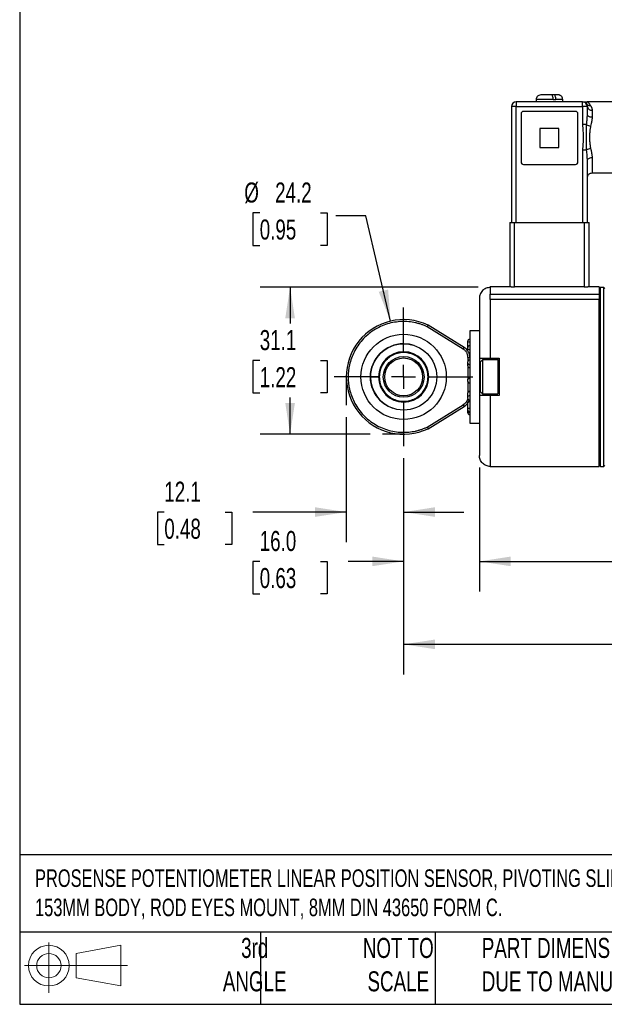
# Model space of a CAD drawing. Header units: millimetres. Extents: x 13 to 546, y 13 to 419.
# Tile 1 of 7: x 13 to 136, y 13 to 221. Entities that reach past the tile are written whole.
import ezdxf

# ---------------------------------------------------------------- set-up
doc = ezdxf.new("R2010")
doc.units = ezdxf.units.MM
doc.header["$LTSCALE"] = 2
doc.linetypes.add('CENTERX2', pattern=[20.32, 12.7, -2.54, 2.54, -2.54])
doc.layers.add('CENTER', color=40, linetype='CENTERX2')
doc.layers.add('DIMENSIONS', color=140, linetype='Continuous', lineweight=25)
doc.layers.add('TEXT', color=140, linetype='Continuous', lineweight=25)
doc.styles.add('SLDTEXTSTYLE0', font='TXT', dxfattribs={"width": 0.7})
doc.dimstyles.new('SLDDIMSTYLE0', dxfattribs={"dimtxt": 4.316016, "dimasz": 6.604, "dimexe": 0, "dimexo": 0.0625, "dimgap": 1.079004, "dimtad": 0, "dimtih": 1, "dimtoh": 1, "dimrnd": 1e-09, "dimzin": 4, "dimdsep": 46, "dimtxsty": 'SLDTEXTSTYLE0', "dimsah": 1, "dimcen": 0.09, "dimadec": 0, "dimazin": 1, "dimtfac": 1, "dimtmove": 0, "dimatfit": 0, "dimfxl": 0, "dimfrac": 2, "dimtolj": 1, "dimtzin": 12, "dimarcsym": 0})
doc.dimstyles.new('SLDDIMSTYLE1', dxfattribs={"dimtxt": 4.316016, "dimasz": 6.604, "dimexe": 0, "dimexo": 0.0625, "dimgap": 1.079004, "dimtad": 0, "dimtih": 1, "dimtoh": 1, "dimrnd": 1e-09, "dimzin": 12, "dimdsep": 46, "dimtxsty": 'SLDTEXTSTYLE0', "dimsah": 1, "dimcen": 0.09, "dimadec": 0, "dimazin": 3, "dimtfac": 1, "dimtmove": 0, "dimatfit": 0, "dimfxl": 0, "dimfrac": 2, "dimtolj": 1, "dimtzin": 12, "dimarcsym": 0})
doc.dimstyles.new('SLDDIMSTYLE2', dxfattribs={"dimtxt": 4.316016, "dimasz": 6.604, "dimexe": 0, "dimexo": 0.0625, "dimgap": 1.079004, "dimtad": 0, "dimtih": 1, "dimtoh": 1, "dimrnd": 1e-09, "dimzin": 12, "dimdsep": 46, "dimtxsty": 'SLDTEXTSTYLE0', "dimsah": 1, "dimcen": 0.09, "dimadec": 0, "dimazin": 3, "dimtfac": 1, "dimtofl": 0, "dimtmove": 0, "dimatfit": 3, "dimfxl": 0, "dimfrac": 2, "dimtolj": 1, "dimtzin": 12, "dimarcsym": 0})
doc.dimstyles.new('SLDDIMSTYLE4', dxfattribs={"dimtxt": 4.316016, "dimasz": 6.604, "dimexe": 0, "dimexo": 0.0625, "dimgap": 1.079004, "dimtad": 0, "dimtih": 1, "dimtoh": 1, "dimrnd": 1e-09, "dimzin": 12, "dimdsep": 46, "dimtxsty": 'SLDTEXTSTYLE0', "dimsah": 1, "dimcen": 0, "dimadec": 0, "dimazin": 3, "dimtfac": 1, "dimtofl": 0, "dimtmove": 0, "dimatfit": 3, "dimfxl": 0, "dimfrac": 2, "dimtolj": 1, "dimtzin": 12, "dimarcsym": 0})
doc.dimstyles.new('SLDDIMSTYLE5', dxfattribs={"dimtxt": 4.316016, "dimasz": 6.604, "dimexe": 0, "dimexo": 0.0625, "dimgap": 1.079004, "dimtad": 0, "dimtih": 1, "dimtoh": 1, "dimrnd": 1e-09, "dimzin": 4, "dimdsep": 46, "dimtxsty": 'SLDTEXTSTYLE0', "dimsah": 1, "dimcen": 0.09, "dimadec": 0, "dimazin": 1, "dimtfac": 1, "dimtofl": 0, "dimtmove": 0, "dimatfit": 3, "dimfxl": 0, "dimfrac": 2, "dimtolj": 1, "dimtzin": 12, "dimarcsym": 0})

# ---------------------------------------------------------------- blocks, each defined once
blk = doc.blocks.new('Block11')
at = {"color": 7, "linetype": 'Continuous', "lineweight": 18}
for p, q in [((5.18, 10.62), (5.18, 0)), ((10.96, 8.33), (20.35, 10.06)), ((10.96, 3.19), (10.96, 8.33)), ((20.35, 10.06), (20.35, 1.46)), ((0, 5.76), (21.75, 5.76)), ((10.96, 3.19), (20.35, 1.46))]:
    blk.add_line(p, q, dxfattribs=at)
for radius in [4.3, 2.57]:
    blk.add_circle((5.18, 5.76), radius, dxfattribs=at)
blk = doc.blocks.new('Block12')
at = {"color": 7, "linetype": 'Continuous'}
blk.add_blockref('Block11', (0, 0), dxfattribs=at)
blk = doc.blocks.new('_D_1')
at = {"layer": 'DIMENSIONS'}
for p, q in [((81.64, 136.77), (81.64, 110.34)), ((93.74, 128.07), (93.74, 110.34)), ((43.22, 116.69), (41.77, 116.69)), ((41.77, 116.69), (41.77, 109.83)), ((56.05, 116.69), (57.5, 116.69)), ((57.5, 116.69), (57.5, 109.83)), ((81.64, 116.69), (61.9, 116.69)), ((93.74, 116.69), (106.44, 116.69)), ((41.77, 109.83), (43.22, 109.83)), ((57.5, 109.83), (56.05, 109.83))]:
    blk.add_line(p, q, dxfattribs=at)
for points in [[(81.64, 116.69), (75.03, 117.71), (75.03, 115.68)], [(93.74, 116.69), (100.34, 115.68), (100.34, 117.71)]]:
    blk.add_solid(points, dxfattribs=at)
at = {"layer": 'DIMENSIONS', "char_height": 4.233, "attachment_point": 1, "style": 'SLDTEXTSTYLE0'}
for s, insert in [('12.1', (43.22, 123.12)), ('0.48', (43.22, 115.29))]:
    blk.add_mtext(s, dxfattribs=dict(at, insert=insert))
blk = doc.blocks.new('_D_2')
at = {"layer": 'DIMENSIONS'}
for p, q in [((109.48, 164.24), (63.42, 164.24)), ((69.77, 164.24), (69.77, 156.54)), ((63.36, 148.71), (61.91, 148.71)), ((61.91, 148.71), (61.91, 141.85)), ((76.18, 148.71), (77.63, 148.71)), ((77.63, 148.71), (77.63, 141.85)), ((61.91, 141.85), (63.36, 141.85)), ((77.63, 141.85), (76.18, 141.85)), ((69.77, 133.15), (69.77, 140.89)), ((86.7, 133.15), (63.42, 133.15))]:
    blk.add_line(p, q, dxfattribs=at)
for points in [[(69.77, 164.24), (68.75, 157.64), (70.79, 157.64)], [(69.77, 133.15), (70.79, 139.75), (68.75, 139.75)]]:
    blk.add_solid(points, dxfattribs=at)
at = {"layer": 'DIMENSIONS', "char_height": 4.233, "attachment_point": 1, "style": 'SLDTEXTSTYLE0'}
for s, insert in [('31.1', (63.36, 155.14)), ('1.22', (63.36, 147.31))]:
    blk.add_mtext(s, dxfattribs=dict(at, insert=insert))
blk = doc.blocks.new('_D_7')
at = {"layer": 'DIMENSIONS'}
for p, q in [((109.72, 126.1), (109.72, 99.92)), ((262.72, 126.1), (262.72, 99.92)), ((109.72, 106.27), (171.84, 106.27)), ((177.69, 106.27), (176.24, 106.27)), ((176.24, 106.27), (176.24, 99.41)), ((190.52, 106.27), (191.97, 106.27)), ((191.97, 106.27), (191.97, 99.41)), ((262.72, 106.27), (196.37, 106.27)), ((176.24, 99.41), (177.69, 99.41)), ((191.97, 99.41), (190.52, 99.41))]:
    blk.add_line(p, q, dxfattribs=at)
for points in [[(109.72, 106.27), (116.32, 105.26), (116.32, 107.29)], [(262.72, 106.27), (256.11, 107.29), (256.11, 105.26)]]:
    blk.add_solid(points, dxfattribs=at)
at = {"layer": 'DIMENSIONS', "char_height": 4.233, "attachment_point": 1, "style": 'SLDTEXTSTYLE0'}
for s, insert in [('153.0', (175.9, 112.7)), ('6.02', (177.69, 104.87))]:
    blk.add_mtext(s, dxfattribs=dict(at, insert=insert))
blk = doc.blocks.new('_D_8')
at = {"layer": 'DIMENSIONS'}
for p, q in [((93.74, 128.07), (93.74, 99.92)), ((109.72, 126.1), (109.72, 99.92)), ((63.36, 106.27), (61.91, 106.27)), ((61.91, 106.27), (61.91, 99.41)), ((76.18, 106.27), (77.63, 106.27)), ((77.63, 106.27), (77.63, 99.41)), ((93.74, 106.27), (82.03, 106.27)), ((109.72, 106.27), (122.42, 106.27)), ((61.91, 99.41), (63.36, 99.41)), ((77.63, 99.41), (76.18, 99.41))]:
    blk.add_line(p, q, dxfattribs=at)
for points in [[(93.74, 106.27), (87.13, 107.29), (87.13, 105.26)], [(109.72, 106.27), (116.32, 105.26), (116.32, 107.29)]]:
    blk.add_solid(points, dxfattribs=at)
at = {"layer": 'DIMENSIONS', "char_height": 4.233, "attachment_point": 1, "style": 'SLDTEXTSTYLE0'}
for s, insert in [('16.0', (63.36, 112.7)), ('0.63', (63.36, 104.87))]:
    blk.add_mtext(s, dxfattribs=dict(at, insert=insert))
blk = doc.blocks.new('_D_9')
at = {"layer": 'DIMENSIONS'}
for p, q in [((63.36, 179.9), (61.91, 179.9)), ((61.91, 179.9), (61.91, 173.04)), ((76.18, 179.9), (77.63, 179.9)), ((77.63, 179.9), (77.63, 173.04)), ((85.76, 179.29), (79.44, 179.29)), ((90.98, 157.03), (85.76, 179.29)), ((61.91, 173.04), (63.36, 173.04)), ((77.63, 173.04), (76.18, 173.04))]:
    blk.add_line(p, q, dxfattribs=at)
blk.add_solid([(90.98, 157.03), (90.46, 163.69), (88.48, 163.23)], dxfattribs=at)
at = {"layer": 'DIMENSIONS', "char_height": 4.233, "attachment_point": 1, "style": 'SLDTEXTSTYLE0'}
for s, insert in [('%%c', (60.1, 186.32)), ('24.2', (66.61, 186.32)), ('0.95', (63.36, 178.5))]:
    blk.add_mtext(s, dxfattribs=dict(at, insert=insert))
blk = doc.blocks.new('_D_10')
at = {"layer": 'DIMENSIONS'}
for p, q in [((93.74, 128.07), (93.74, 82.4)), ((313.74, 128.21), (313.74, 82.4)), ((93.74, 88.75), (171.84, 88.75)), ((177.69, 88.75), (176.24, 88.75)), ((176.24, 88.75), (176.24, 81.89)), ((190.52, 88.75), (191.97, 88.75)), ((191.97, 88.75), (191.97, 81.89)), ((313.74, 88.75), (196.37, 88.75)), ((176.24, 81.89), (177.69, 81.89)), ((191.97, 81.89), (190.52, 81.89))]:
    blk.add_line(p, q, dxfattribs=at)
for points in [[(93.74, 88.75), (100.34, 87.73), (100.34, 89.76)], [(313.74, 88.75), (307.13, 89.76), (307.13, 87.73)]]:
    blk.add_solid(points, dxfattribs=at)
at = {"layer": 'DIMENSIONS', "char_height": 4.233, "attachment_point": 1, "style": 'SLDTEXTSTYLE0'}
for s, insert in [('220.0', (175.9, 95.17)), ('8.66', (177.69, 87.34))]:
    blk.add_mtext(s, dxfattribs=dict(at, insert=insert))
blk = doc.blocks.new('SW_CENTERMARKSYMBOL_0')
at = {"layer": 'CENTER', "color": 0}
for p, q in [((0, 5.08), (0, 14.64)), ((0, 0), (0, 2.54)), ((-5.08, 0), (-14.64, 0)), ((0, 0), (-2.54, 0)), ((0, 0), (0, -2.54)), ((0, 0), (2.54, 0)), ((5.08, 0), (14.64, 0)), ((0, -5.08), (0, -14.64))]:
    blk.add_line(p, q, dxfattribs=at)

msp = doc.modelspace()

# ---------------------------------------------------------------- linework, layer by layer
for p, q in [((124.908, 204.844), (124.678, 204.844)), ((125.473, 204.844), (124.908, 204.844)), ((117.516, 202.344), (116.516, 202.344)), ((116.516, 202.344), (116.516, 177.844)), ((117.516, 203.344), (117.516, 202.344)), ((131.516, 203.344), (117.516, 203.344)), ((117.516, 177.844), (117.516, 202.344)), ((117.516, 202.344), (131.516, 202.344)), ((121.716, 203.844), (121.716, 203.344)), ((125.305, 203.844), (121.716, 203.844)), ((125.305, 203.844), (125.859, 203.844)), ((127.316, 203.844), (125.859, 203.844)), ((127.316, 203.344), (127.316, 203.844)), ((131.516, 202.344), (131.516, 203.344)), ((131.516, 202.344), (131.516, 198.537)), ((132.516, 202.344), (131.516, 202.344)), ((144.816, 203.344), (132.509, 203.344)), ((132.516, 200.666), (132.516, 202.344)), ((118.516, 200.844), (118.516, 190.644)), ((130.016, 201.344), (119.016, 201.344)), ((130.516, 190.644), (130.516, 200.844)), ((133.516, 201.579), (133.516, 200.099)), ((122.516, 197.744), (122.516, 193.744)), ((126.516, 197.744), (122.516, 197.744)), ((126.516, 193.744), (126.516, 197.744)), ((132.363, 198.537), (131.516, 198.537)), ((122.516, 193.744), (126.516, 193.744)), ((131.516, 193.152), (131.516, 177.844)), ((132.363, 193.152), (131.516, 193.152)), ((133.516, 191.59), (133.516, 188.344)), ((119.016, 190.144), (130.016, 190.144)), ((132.516, 177.844), (132.516, 191.022)), ((133.516, 188.344), (144.816, 188.344)), ((116.166, 177.844), (116.166, 164.244)), ((116.166, 177.844), (117.166, 177.844)), ((117.166, 164.244), (117.166, 177.844)), ((117.166, 177.844), (131.866, 177.844)), ((131.866, 177.844), (131.866, 164.244)), ((131.866, 177.844), (132.866, 177.844)), ((132.866, 164.244), (132.866, 177.844)), ((112.016, 164.244), (112.016, 162.744)), ((116.406, 164.244), (112.016, 164.244)), ((112.016, 162.744), (135.016, 162.744)), ((112.016, 161.583), (112.016, 162.744)), ((116.406, 164.244), (117.166, 164.244)), ((131.866, 164.244), (117.166, 164.244)), ((131.866, 164.244), (132.626, 164.244)), ((135.016, 164.244), (132.626, 164.244)), ((135.016, 164.244), (135.016, 162.744)), ((135.27, 164.144), (135.016, 163.89)), ((135.016, 162.744), (135.016, 161.583)), ((135.962, 164.144), (135.27, 164.144)), ((135.27, 126.344), (135.27, 164.144)), ((136.216, 163.89), (135.962, 164.144)), ((135.962, 126.344), (135.962, 164.144)), ((112.016, 161.583), (112.016, 149.194)), ((135.016, 161.583), (112.016, 161.583)), ((135.016, 126.344), (135.016, 161.583)), ((106.529, 151.478), (98.902, 156.187)), ((106.319, 151.138), (98.711, 155.835)), ((109.716, 154.994), (107.716, 154.994)), ((107.716, 154.994), (107.716, 135.494)), ((107.216, 152.705), (107.216, 151.322)), ((106.319, 151.138), (106.529, 151.478)), ((107.216, 151.322), (107.216, 150.845)), ((107.216, 148.311), (107.216, 147.697)), ((107.316, 149.351), (107.716, 149.351)), ((107.316, 149.351), (107.316, 148.611)), ((109.716, 149.194), (109.716, 141.294)), ((110.416, 148.844), (109.916, 148.344)), ((109.916, 148.344), (109.916, 142.144)), ((113.616, 148.844), (110.416, 148.844)), ((110.416, 148.844), (110.416, 141.644)), ((112.016, 149.194), (113.916, 149.194)), ((113.616, 148.844), (113.616, 148.471)), ((113.616, 148.471), (113.616, 141.644)), ((113.916, 149.194), (113.916, 141.294)), ((107.316, 147.397), (107.316, 144.931)), ((107.216, 144.631), (107.216, 144.478)), ((107.316, 144.179), (107.316, 142.029)), ((107.216, 141.729), (107.216, 140.85)), ((109.916, 142.144), (110.416, 141.644)), ((110.416, 141.644), (113.616, 141.644)), ((113.616, 141.644), (113.646, 141.669)), ((107.216, 139.64), (107.216, 138.4)), ((112.016, 141.294), (112.016, 126.344)), ((113.916, 141.294), (112.016, 141.294)), ((98.711, 134.657), (106.319, 139.353)), ((98.902, 134.304), (106.529, 139.013)), ((106.319, 139.353), (106.529, 139.013)), ((107.216, 138.4), (107.216, 137.783)), ((107.716, 135.494), (109.716, 135.494)), ((112.016, 126.344), (135.016, 126.344)), ((135.016, 126.598), (135.27, 126.344)), ((135.27, 126.344), (135.962, 126.344)), ((135.962, 126.344), (136.216, 126.598))]:
    msp.add_line(p, q)
at = {"flags": 128}
for points in [[(133.516, 200.099), (133.321, 200.11), (133.133, 200.142), (132.96, 200.194), (132.809, 200.265), (132.684, 200.351), (132.592, 200.449), (132.535, 200.555), (132.516, 200.666)], [(132.516, 191.022), (132.535, 191.133), (132.592, 191.239), (132.684, 191.337), (132.809, 191.423), (132.96, 191.494), (133.133, 191.546), (133.321, 191.579), (133.516, 191.59)], [(95.979, 151.876), (94.955, 152.138), (93.739, 152.244)], [(107.216, 151.322), (107.254, 151.21), (107.362, 151.115), (107.524, 151.051), (107.716, 151.029)], [(107.716, 138.604), (107.524, 138.589), (107.362, 138.544), (107.254, 138.478), (107.216, 138.4)]]:
    msp.add_lwpolyline(points, dxfattribs=at)
for centre, radius in [((93.735, 145.246), 9), ((93.735, 145.246), 7), ((93.739, 145.244), 4.3), ((93.739, 145.244), 4)]:
    msp.add_circle(centre, radius)
for centre, radius, start, end in [((117.516, 202.344), 1, 90, 180), ((131.516, 202.344), 1, 0, 90), ((133.021, 203.412), 0.846, 216.37492, 279.77336), ((133.412, 202.48), 0.906, 188.61313, 276.57616), ((119.016, 200.844), 0.5, 90, 180), ((130.016, 200.844), 0.5, 0, 90), ((133.549, 200.419), 2.225, 237.77124, 261.23051), ((133.549, 191.27), 2.225, 98.76949, 122.22876), ((119.016, 190.644), 0.5, 180, 270), ((130.016, 190.644), 0.5, 270, 0), ((93.735, 145.246), 12.1, 64.72146, 295.27854), ((93.739, 145.244), 7, 90, 179.94537), ((107.716, 152.705), 0.5, 90, 180), ((107.592, 153.915), 1.267, 252.72801, 275.60074), ((93.739, 145.244), 5.309, 0, 180), ((105.216, 149.351), 2.5, 36.81245, 58.30962), ((107.716, 151.322), 0.5, 90, 180), ((105.216, 149.351), 2.5, 0, 17.01096), ((107.716, 150.665), 0.852, 267.08228, 270.00143), ((107.716, 148.311), 0.5, 90.00022, 180), ((107.695, 148.334), 0.48, 182.73637, 272.49698), ((107.716, 147.697), 0.5, 180, 270), ((107.695, 147.72), 0.48, 182.73632, 272.49699), ((93.739, 145.244), 7, 179.94537, 251.18975), ((93.739, 145.244), 5.309, 180, 0), ((107.716, 144.631), 0.5, 90, 180), ((107.714, 144.63), 0.499, 89.84998, 179.84919), ((107.714, 144.476), 0.499, 89.84998, 179.84919), ((107.714, 144.479), 0.499, 180.15081, 270.15002), ((107.716, 141.729), 0.5, 90, 180), ((107.673, 141.676), 0.46, 84.64938, 173.39241), ((105.216, 141.14), 2.5, 301.69038, 341.94309), ((107.673, 140.797), 0.46, 84.64938, 173.39241), ((107.716, 140.85), 0.5, 180, 270), ((107.704, 138.945), 1.028, 89.33672, 107.07612), ((107.716, 139.769), 0.5, 90, 109.76822), ((107.716, 138.4), 0.5, 180, 270), ((107.716, 137.783), 0.5, 180, 270), ((107.592, 138.994), 1.267, 252.72801, 275.60074)]:
    msp.add_arc(centre, radius, start, end)
for points, knots in [([(122.853, 204.844), (122.724, 204.837), (122.461, 204.823), (122.144, 204.676), (121.933, 204.476), (121.811, 204.287), (121.731, 204.072), (121.721, 203.919), (121.716, 203.844)], [0, 0, 0, 0, 0.2441235, 0.4964681, 0.6250673, 0.7530439, 0.8785551, 1, 1, 1, 1]), ([(124.918, 204.844), (124.774, 204.844), (124.61, 204.844), (124.249, 204.844), (124.051, 204.844), (123.651, 204.844), (123.45, 204.844), (123.098, 204.844), (122.95, 204.844), (122.853, 204.844)], [0, 0, 0, 0, 0.25, 0.25, 0.5, 0.5, 0.75, 0.75, 1, 1, 1, 1]), ([(125.305, 203.844), (125.305, 203.977), (125.295, 204.107), (125.256, 204.35), (125.227, 204.461), (125.156, 204.645), (125.112, 204.719), (125.02, 204.818), (124.969, 204.844), (124.918, 204.844)], [0, 0, 0, 0, 0.25, 0.25, 0.5, 0.5, 0.75, 0.75, 1, 1, 1, 1]), ([(125.859, 203.844), (125.859, 203.977), (125.849, 204.107), (125.81, 204.35), (125.781, 204.461), (125.71, 204.645), (125.667, 204.719), (125.574, 204.818), (125.523, 204.844), (125.473, 204.844)], [0, 0, 0, 0, 0.25, 0.25, 0.5, 0.5, 0.75, 0.75, 1, 1, 1, 1]), ([(126.255, 204.844), (126.249, 204.844), (126.224, 204.844), (125.962, 204.844), (125.633, 204.844), (125.473, 204.844)], [0, 0, 0, 0, 0.1210025, 0.5729189, 1, 1, 1, 1]), ([(127.316, 203.844), (127.306, 203.948), (127.285, 204.175), (127.136, 204.439), (126.955, 204.621), (126.792, 204.73), (126.622, 204.801), (126.466, 204.836), (126.324, 204.846), (126.278, 204.843), (126.255, 204.842)], [0, 0, 0, 0, 0.1770898, 0.3852145, 0.4997612, 0.6126556, 0.7183447, 0.8151467, 0.9071341, 1, 1, 1, 1]), ([(131.516, 203.344), (131.516, 203.344), (131.518, 203.344), (131.531, 203.344), (131.552, 203.344), (131.581, 203.344), (131.618, 203.344), (131.664, 203.344), (131.718, 203.344), (131.78, 203.344), (131.869, 203.344), (131.996, 203.344), (132.145, 203.344), (132.323, 203.344), (132.441, 203.344), (132.515, 203.344)], [0, 0, 0, 0, 0.0471186, 0.0961698, 0.1472354, 0.2003875, 0.2556904, 0.3132009, 0.3729697, 0.4350418, 0.4994577, 0.6164913, 0.7493004, 0.8414241, 1, 1, 1, 1]), ([(132.34, 202.91), (132.332, 202.923), (132.316, 202.95), (132.302, 202.992), (132.295, 203.038), (132.295, 203.086), (132.303, 203.135), (132.319, 203.19), (132.348, 203.245), (132.385, 203.288), (132.414, 203.311), (132.434, 203.323), (132.449, 203.33), (132.463, 203.336), (132.477, 203.34), (132.488, 203.343), (132.498, 203.344), (132.506, 203.344), (132.514, 203.344), (132.516, 203.344)], [0, 0, 0, 0, 0.0557114, 0.1171135, 0.1839345, 0.2562895, 0.3342557, 0.4178981, 0.5476001, 0.6698717, 0.7559721, 0.7894665, 0.8357205, 0.8719974, 0.8964854, 0.9406176, 0.9726846, 0.9924079, 1, 1, 1, 1]), ([(132.515, 203.344), (132.526, 203.344), (132.552, 203.342), (132.604, 203.324), (132.665, 203.282), (132.725, 203.218), (132.787, 203.14), (132.854, 203.043), (132.931, 202.924), (133.007, 202.804), (133.082, 202.69), (133.138, 202.613), (133.164, 202.578)], [0, 0, 0, 0, 0.0630126, 0.1625613, 0.2986417, 0.4116087, 0.5018072, 0.6279443, 0.7407607, 0.8403127, 0.9266831, 1, 1, 1, 1]), ([(133.164, 202.578), (133.189, 202.545), (133.239, 202.479), (133.303, 202.373), (133.36, 202.265), (133.408, 202.154), (133.447, 202.041), (133.478, 201.928), (133.499, 201.812), (133.513, 201.697), (133.515, 201.618), (133.516, 201.579)], [0, 0, 0, 0, 0.12640219, 0.24868702, 0.36696188, 0.48134547, 0.59196902, 0.69897757, 0.80253139, 0.9028073, 1, 1, 1, 1]), ([(132.363, 198.537), (132.376, 198.66), (132.401, 198.907), (132.438, 199.272), (132.474, 199.694), (132.507, 200.16), (132.513, 200.501), (132.516, 200.666)], [0, 0, 0, 0, 0.1717903, 0.3420811, 0.5109429, 0.7641953, 1, 1, 1, 1]), ([(133.516, 200.099), (133.515, 200.045), (133.513, 199.936), (133.501, 199.765), (133.482, 199.583), (133.456, 199.39), (133.41, 199.119), (133.33, 198.732), (133.253, 198.404), (133.21, 198.22)], [0, 0, 0, 0, 0.0904574, 0.185434, 0.2850449, 0.3893898, 0.4985556, 0.7182863, 1, 1, 1, 1]), ([(131.516, 198.537), (131.516, 198.087), (131.553, 197.638), (131.621, 196.742), (131.65, 196.293), (131.65, 195.393), (131.621, 194.944), (131.553, 194.048), (131.516, 193.599), (131.516, 193.152)], [0, 0, 0, 0, 0.25, 0.25, 0.5, 0.5, 0.75, 0.75, 1, 1, 1, 1]), ([(132.363, 193.152), (132.355, 193.246), (132.339, 193.439), (132.326, 193.739), (132.317, 194.056), (132.312, 194.388), (132.31, 194.735), (132.31, 195.095), (132.311, 195.468), (132.311, 195.923), (132.311, 196.446), (132.31, 197.023), (132.315, 197.563), (132.327, 198.065), (132.351, 198.384), (132.363, 198.537)], [0, 0, 0, 0, 0.0528701, 0.1089333, 0.1679274, 0.2296899, 0.2940606, 0.3608454, 0.429815, 0.5006842, 0.6131112, 0.7201059, 0.8207009, 0.9141886, 1, 1, 1, 1]), ([(133.21, 198.22), (133.195, 198.152), (133.163, 198.011), (133.123, 197.791), (133.087, 197.558), (133.055, 197.311), (133.023, 197.009), (132.995, 196.655), (132.976, 196.251), (132.974, 195.98), (132.972, 195.844)], [0, 0, 0, 0, 0.0907157, 0.186032, 0.28602296, 0.39075274, 0.50027713, 0.66607032, 0.83259097, 1, 1, 1, 1]), ([(132.972, 195.844), (132.973, 195.763), (132.974, 195.601), (132.981, 195.359), (132.992, 195.118), (133.007, 194.879), (133.033, 194.575), (133.073, 194.221), (133.131, 193.829), (133.185, 193.585), (133.21, 193.468)], [0, 0, 0, 0, 0.1000152, 0.1997067, 0.2991085, 0.3982547, 0.4971798, 0.677968, 0.8454742, 1, 1, 1, 1]), ([(133.21, 193.468), (133.229, 193.39), (133.264, 193.239), (133.313, 193.025), (133.355, 192.832), (133.391, 192.66), (133.433, 192.439), (133.475, 192.174), (133.509, 191.869), (133.513, 191.68), (133.516, 191.59)], [0, 0, 0, 0, 0.1199158, 0.2299285, 0.3300477, 0.4202868, 0.5006638, 0.6802124, 0.8465027, 1, 1, 1, 1]), ([(132.516, 191.022), (132.515, 191.103), (132.514, 191.267), (132.504, 191.521), (132.489, 191.785), (132.462, 192.144), (132.42, 192.6), (132.382, 192.967), (132.363, 193.152)], [0, 0, 0, 0, 0.1159324, 0.2362066, 0.3608688, 0.4899607, 0.7433102, 1, 1, 1, 1]), ([(132.516, 187.344), (132.529, 187.47), (132.55, 187.663), (132.674, 187.896), (132.803, 188.056), (132.963, 188.186), (133.196, 188.31), (133.39, 188.331), (133.516, 188.344)], [0, 0, 0, 0, 0.2394568, 0.3683607, 0.5, 0.6316393, 0.7605432, 1, 1, 1, 1]), ([(112.016, 164.144), (111.726, 164.113), (111.281, 164.066), (110.746, 163.779), (110.377, 163.483), (110.08, 163.114), (109.794, 162.579), (109.746, 162.133), (109.716, 161.844)], [0, 0, 0, 0, 0.23945684, 0.36836066, 0.5, 0.63163934, 0.76054316, 1, 1, 1, 1]), ([(109.716, 161.844), (109.716, 161.844), (109.716, 161.737), (109.716, 161.319), (109.716, 161.009), (109.716, 160.219), (109.716, 159.74), (109.716, 158.658), (109.716, 158.056), (109.716, 156.777), (109.716, 156.1), (109.716, 154.717), (109.716, 154.01), (109.716, 152.6), (109.716, 151.898), (109.716, 150.521), (109.716, 149.847), (109.716, 149.194)], [0, 0, 0, 0, 0.125, 0.125, 0.25, 0.25, 0.375, 0.375, 0.5, 0.5, 0.625, 0.625, 0.75, 0.75, 0.875, 0.875, 1, 1, 1, 1]), ([(98.711, 155.835), (98.611, 155.881), (98.412, 155.972), (98.109, 156.099), (97.803, 156.217), (97.494, 156.327), (97.182, 156.428), (96.867, 156.52), (96.549, 156.604), (95.867, 156.763), (94.805, 156.927), (93.325, 156.97), (91.817, 156.823), (90.292, 156.464), (88.811, 155.9), (87.407, 155.129), (86.12, 154.177), (84.992, 153.072), (84.032, 151.844), (83.271, 150.548), (82.692, 149.2), (82.185, 147.453), (81.938, 145.246), (82.185, 143.039), (82.692, 141.292), (83.27, 139.944), (84.031, 138.648), (84.991, 137.42), (86.119, 136.315), (87.406, 135.363), (88.81, 134.591), (90.291, 134.028), (91.816, 133.669), (93.324, 133.521), (94.804, 133.564), (95.975, 133.745), (96.867, 133.966), (97.495, 134.16), (98.111, 134.386), (98.511, 134.566), (98.711, 134.657)], [0, 0, 0, 0, 0.00700328, 0.01399123, 0.02096936, 0.02794319, 0.03491826, 0.0419001, 0.04889421, 0.05590608, 0.08659411, 0.11732192, 0.15015456, 0.18302903, 0.21700991, 0.2510349, 0.28493706, 0.31888473, 0.35149696, 0.38415649, 0.41452399, 0.44494025, 0.50000258, 0.55506491, 0.58543715, 0.61584866, 0.64846383, 0.68112042, 0.71502315, 0.74897024, 0.7829502, 0.81697612, 0.84980595, 0.88268323, 0.91336658, 0.94409906, 0.95808717, 0.97203713, 0.98599331, 1, 1, 1, 1]), ([(98.902, 156.187), (98.902, 156.186), (98.901, 156.185), (98.893, 156.17), (98.88, 156.146), (98.86, 156.109), (98.833, 156.058), (98.798, 155.994), (98.756, 155.918), (98.727, 155.863), (98.711, 155.835)], [0, 0, 0, 0, 0.09625559, 0.20071842, 0.31339362, 0.43428407, 0.56339085, 0.70071362, 0.84625085, 1, 1, 1, 1]), ([(98.879, 145.244), (98.879, 145.672), (98.827, 146.157), (98.597, 146.946), (98.494, 147.22), (98.224, 147.773), (98.057, 148.054), (97.646, 148.602), (97.402, 148.87), (96.836, 149.363), (96.514, 149.589), (95.802, 149.969), (95.413, 150.122), (94.596, 150.329), (94.168, 150.384), (93.311, 150.384), (92.883, 150.329), (92.066, 150.122), (91.676, 149.969), (90.965, 149.589), (90.643, 149.363), (90.077, 148.87), (89.833, 148.602), (89.422, 148.054), (89.255, 147.773), (88.985, 147.22), (88.882, 146.946), (88.652, 146.157), (88.6, 145.672), (88.6, 145.244)], [0, 0, 0, 0, 0.125, 0.125, 0.1875, 0.1875, 0.25, 0.25, 0.3125, 0.3125, 0.375, 0.375, 0.4375, 0.4375, 0.5, 0.5, 0.5625, 0.5625, 0.625, 0.625, 0.6875, 0.6875, 0.75, 0.75, 0.8125, 0.8125, 0.875, 0.875, 1, 1, 1, 1]), ([(107.316, 149.351), (107.315, 149.395), (107.313, 149.482), (107.301, 149.613), (107.28, 149.743), (107.241, 149.917), (107.172, 150.131), (107.055, 150.377), (106.907, 150.606), (106.733, 150.81), (106.538, 150.992), (106.392, 151.089), (106.319, 151.138)], [0, 0, 0, 0, 0.0615261, 0.12287096, 0.18427602, 0.24598198, 0.37277502, 0.50005807, 0.62684529, 0.75413422, 0.87694152, 1, 1, 1, 1]), ([(107.606, 150.082), (107.586, 150.149), (107.556, 150.214), (107.485, 150.346), (107.443, 150.414), (107.362, 150.552), (107.321, 150.624), (107.268, 150.73), (107.253, 150.765), (107.228, 150.823), (107.22, 150.845), (107.217, 150.849)], [0, 0, 0, 0, 0.25, 0.25, 0.5, 0.5, 0.75, 0.75, 0.875, 0.875, 1, 1, 1, 1]), ([(109.716, 149.194), (109.716, 149.194), (109.73, 149.194), (109.787, 149.194), (109.83, 149.194), (109.943, 149.194), (110.012, 149.194), (110.176, 149.194), (110.272, 149.194), (110.483, 149.194), (110.598, 149.194), (110.849, 149.194), (110.984, 149.194), (111.402, 149.194), (111.708, 149.194), (112.016, 149.194)], [0, 0, 0, 0, 0.125, 0.125, 0.25, 0.25, 0.375, 0.375, 0.5, 0.5, 0.625, 0.625, 0.75, 0.75, 1, 1, 1, 1]), ([(113.916, 148.202), (113.896, 148.367), (113.864, 148.631), (113.72, 148.816), (113.651, 148.835), (113.616, 148.844)], [0, 0, 0, 0, 0.4461973, 0.7106303, 1, 1, 1, 1]), ([(113.616, 148.471), (113.686, 148.471), (113.769, 148.444), (113.886, 148.339), (113.916, 148.265), (113.916, 148.202)], [0, 0, 0, 0, 0.5, 0.5, 1, 1, 1, 1]), ([(86.795, 145.244), (86.779, 145.244), (86.723, 145.244), (87.014, 145.244), (87.55, 145.244), (88.14, 145.244), (88.43, 145.244)], [0, 0, 0, 0, 0.1230965, 0.42236518, 0.71586526, 1, 1, 1, 1]), ([(88.43, 145.244), (88.447, 145.244), (88.473, 145.244), (88.533, 145.244), (88.567, 145.244), (88.6, 145.244)], [0, 0, 0, 0, 0.5, 0.5, 1, 1, 1, 1]), ([(88.6, 145.244), (88.6, 144.816), (88.652, 144.331), (88.882, 143.542), (88.985, 143.269), (89.255, 142.715), (89.422, 142.434), (89.833, 141.886), (90.077, 141.619), (90.643, 141.125), (90.965, 140.899), (91.676, 140.519), (92.066, 140.366), (92.883, 140.159), (93.311, 140.104), (94.168, 140.104), (94.596, 140.159), (95.413, 140.366), (95.802, 140.519), (96.514, 140.899), (96.836, 141.125), (97.402, 141.619), (97.646, 141.886), (98.057, 142.434), (98.224, 142.715), (98.494, 143.269), (98.597, 143.542), (98.827, 144.331), (98.879, 144.816), (98.879, 145.244)], [0, 0, 0, 0, 0.125, 0.125, 0.1875, 0.1875, 0.25, 0.25, 0.3125, 0.3125, 0.375, 0.375, 0.4375, 0.4375, 0.5, 0.5, 0.5625, 0.5625, 0.625, 0.625, 0.6875, 0.6875, 0.75, 0.75, 0.8125, 0.8125, 0.875, 0.875, 1, 1, 1, 1]), ([(99.049, 145.244), (99.032, 145.244), (99.006, 145.244), (98.946, 145.244), (98.912, 145.244), (98.879, 145.244)], [0, 0, 0, 0, 0.5, 0.5, 1, 1, 1, 1]), ([(99.049, 145.244), (99.407, 145.244), (100.136, 145.244), (100.679, 145.244), (100.683, 145.244), (100.684, 145.244)], [0, 0, 0, 0, 0.3634655, 0.7405398, 1, 1, 1, 1]), ([(107.251, 144.295), (107.274, 144.249), (107.32, 144.156), (107.437, 144.054), (107.573, 143.989), (107.669, 143.982), (107.716, 143.979)], [0, 0, 0, 0, 0.2540674, 0.5129422, 0.7648971, 1, 1, 1, 1]), ([(113.762, 141.764), (113.782, 141.797), (113.814, 141.851), (113.854, 141.939), (113.875, 141.99), (113.879, 142.001), (113.88, 142.003)], [0, 0, 0, 0, 0.56604533, 0.92386871, 0.97963472, 1, 1, 1, 1]), ([(107.257, 140.671), (107.255, 140.654), (107.232, 140.457), (107.06, 140.109), (106.753, 139.665), (106.462, 139.456), (106.319, 139.353)], [0, 0, 0, 0, 0.0305832, 0.3572272, 0.6838712, 1, 1, 1, 1]), ([(109.716, 141.294), (109.716, 140.459), (109.716, 139.618), (109.716, 137.96), (109.716, 137.142), (109.716, 135.569), (109.716, 134.813), (109.716, 133.404), (109.716, 132.749), (109.716, 131.573), (109.716, 131.051), (109.716, 130.158), (109.716, 129.787), (109.716, 129.203), (109.716, 128.989), (109.716, 128.709), (109.716, 128.644), (109.716, 128.644)], [0, 0, 0, 0, 0.125, 0.125, 0.25, 0.25, 0.375, 0.375, 0.5, 0.5, 0.625, 0.625, 0.75, 0.75, 0.875, 0.875, 1, 1, 1, 1]), ([(112.016, 141.294), (111.862, 141.294), (111.711, 141.294), (111.413, 141.294), (111.265, 141.294), (110.985, 141.294), (110.853, 141.294), (110.602, 141.294), (110.484, 141.294), (110.168, 141.294), (109.999, 141.294), (109.831, 141.294), (109.787, 141.294), (109.73, 141.294), (109.716, 141.294), (109.716, 141.294)], [0, 0, 0, 0, 0.125, 0.125, 0.25, 0.25, 0.375, 0.375, 0.5, 0.5, 0.75, 0.75, 0.875, 0.875, 1, 1, 1, 1]), ([(98.711, 134.657), (98.721, 134.638), (98.741, 134.602), (98.768, 134.552), (98.791, 134.51), (98.81, 134.475), (98.825, 134.447), (98.837, 134.425), (98.856, 134.39), (98.879, 134.347), (98.898, 134.311), (98.901, 134.306), (98.902, 134.304)], [0, 0, 0, 0, 0.1026985, 0.1950181, 0.2769528, 0.3484972, 0.4096468, 0.4603979, 0.5007475, 0.6729569, 0.8393658, 1, 1, 1, 1]), ([(112.016, 126.344), (111.745, 126.344), (111.452, 126.394), (110.886, 126.618), (110.614, 126.793), (110.165, 127.242), (109.989, 127.514), (109.765, 128.081), (109.716, 128.373), (109.716, 128.644)], [0, 0, 0, 0, 0.25, 0.25, 0.5, 0.5, 0.75, 0.75, 1, 1, 1, 1])]:
    msp.add_open_spline(points, degree=3, knots=knots)
at = {"layer": 'DIMENSIONS'}
for p, q in [((81.635, 145.246), (81.635, 139.312)), ((93.735, 133.146), (89.245, 133.146))]:
    msp.add_line(p, q, dxfattribs=at)
at = {"layer": 'TEXT'}
for p, q in [((12.7, 419.1), (12.7, 12.7)), ((546.1, 44.252), (12.7, 44.252)), ((546.1, 27.94), (12.7, 27.94)), ((63.5, 27.94), (63.5, 12.7)), ((100.423, 27.94), (100.423, 12.7)), ((12.7, 12.7), (546.1, 12.7))]:
    msp.add_line(p, q, dxfattribs=at)

# ---------------------------------------------------------------- block references
at = {"layer": 'CENTER'}
msp.add_blockref('SW_CENTERMARKSYMBOL_0', (93.735, 145.246), dxfattribs=at)
at = {"layer": 'TEXT'}
msp.add_blockref('Block12', (13.676, 15.108), dxfattribs=at)

# ---------------------------------------------------------------- texts
at = {"layer": 'TEXT', "style": 'SLDTEXTSTYLE0'}
for s, insert, char_height, attachment_point in [('PROSENSE POTENTIOMETER LINEAR POSITION SENSOR, PIVOTING SLIDE, 50MM STROKE, 38MM DIAMETER X ^J153MM BODY, ROD EYES MOUNT, 8MM DIN 43650 FORM C.', (15.931, 41.203), 3.704167, 1), ('3rd^JANGLE', (62.297, 26.728), 4.2333, 2), ('NOT TO^JSCALE', (92.607, 26.728), 4.23333, 2), ("PART DIMENSIONS MAY DIFFER SLIGHTLY ^JDUE TO MANUFACTURER'S VARIANCES", (110.239, 26.728), 4.23333, 1)]:
    msp.add_mtext(s, dxfattribs=dict(at, insert=insert, char_height=char_height, attachment_point=attachment_point))

# ---------------------------------------------------------------- dimensions: what is measured, and where the dimension line sits
at = {"layer": 'DIMENSIONS'}
dim = msp.add_diameter_dim_2p(p1=(96.495, 133.464), p2=(90.976, 157.027), dimstyle='SLDDIMSTYLE4', dxfattribs=at)
dim.commit()
dim.dimension.update_dxf_attribs({"geometry": '_D_9', "text_midpoint": (69.769, 179.293), "dimtype": 163})
dim = msp.add_linear_dim(base=(69.769, 164.244), p1=(89.245, 133.146), p2=(112.016, 164.244), angle=90, dimstyle='SLDDIMSTYLE2', dxfattribs=at)
dim.commit()
dim.dimension.update_dxf_attribs({"geometry": '_D_2', "text_midpoint": (69.769, 148.713), "dimtype": 160})
for base, p1, p2, dimstyle, picture, middle in [((93.735, 116.695), (81.635, 139.312), (93.735, 130.606), 'SLDDIMSTYLE1', '_D_1', (49.634, 116.695)), ((109.716, 106.272), (93.735, 130.606), (109.716, 128.644), 'SLDDIMSTYLE0', '_D_8', (69.769, 106.272)), ((313.736, 88.746), (93.735, 130.606), (313.736, 130.754), 'SLDDIMSTYLE5', '_D_10', (184.105, 88.746)), ((109.716, 106.272), (262.716, 128.644), (109.716, 128.644), 'SLDDIMSTYLE5', '_D_7', (184.105, 106.272))]:
    dim = msp.add_linear_dim(base=base, p1=p1, p2=p2, dimstyle=dimstyle, dxfattribs=at)
    dim.commit()
    dim.dimension.update_dxf_attribs({"geometry": picture, "text_midpoint": middle, "dimtype": 160})

doc.saveas('drawing.dxf')
